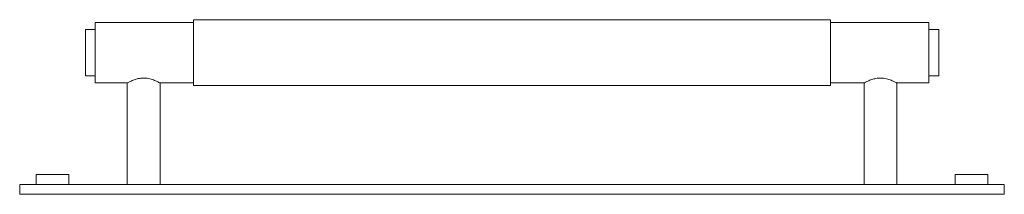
# Paper-space layout '_Bottom' of a CAD drawing. Header units: millimetres. Extents: x -150 to 150, y -43 to 10.
import ezdxf

# ---------------------------------------------------------------- set-up
doc = ezdxf.new("R2010")
doc.units = ezdxf.units.MM

psp = doc.layouts.new('_Bottom')

# ---------------------------------------------------------------- linework, layer by layer
at = {"color": 7, "linetype": 'Continuous', "lineweight": 15}
for p, q in [((-97, 9.2), (-127, 9.2)), ((-127, 9.2), (-127, -9.2)), ((97, 10), (-97, 10)), ((-97, 10), (-97, -10)), ((97, 10), (97, -10)), ((127, 9.2), (97, 9.2)), ((127, 9.2), (127, -9.2)), ((-127, 7), (-130, 7)), ((-130, 7), (-130, -7)), ((130, 7), (127, 7)), ((130, 7), (130, -7)), ((-130, -7), (-127, -7)), ((127, -7), (130, -7)), ((-127, -9.2), (-117.25, -9.2)), ((-117.25, -9.2), (-117.25, -40)), ((-107.3, -9.2), (-97, -9.2)), ((-107.25, -40), (-107.25, -9.17)), ((-97, -10), (97, -10)), ((97, -9.2), (107.3, -9.2)), ((107.25, -9.17), (107.25, -40)), ((117.25, -9.2), (127, -9.2)), ((117.25, -40), (117.25, -9.2)), ((-145, -37), (-145, -40)), ((-135, -37), (-145, -37)), ((-135, -40), (-135, -37)), ((135, -37), (135, -40)), ((135, -37), (145, -37)), ((145, -40), (145, -37)), ((-150, -40), (-150, -43)), ((150, -40), (-150, -40)), ((150, -40), (150, -43)), ((150, -43), (-150, -43))]:
    psp.add_line(p, q, dxfattribs=at)
for points, knots in [([(-107.3, -9.17), (-107.28, -9.18), (-107.21, -9.22), (-107.56, -9.03), (-108.31, -8.66), (-109.53, -8.15), (-111.11, -7.74), (-112.78, -7.69), (-114.26, -7.94), (-115.56, -8.38), (-116.63, -8.87), (-117.18, -9.16), (-117.23, -9.19), (-117.25, -9.2)], [0, 0, 0, 0, 0.024909, 0.118247, 0.213849, 0.320047, 0.433878, 0.53646, 0.625803, 0.720833, 0.830299, 0.942865, 1, 1, 1, 1]), ([(117.25, -9.2), (117.2, -9.17), (117.11, -9.12), (116.37, -8.74), (115.24, -8.25), (113.72, -7.8), (112.04, -7.67), (110.52, -7.88), (109.18, -8.28), (108.06, -8.77), (107.34, -9.15), (107.31, -9.17), (107.3, -9.17)], [0, 0, 0, 0, 0.097357, 0.194459, 0.298201, 0.41174, 0.517924, 0.608531, 0.701237, 0.808177, 0.921811, 1, 1, 1, 1])]:
    psp.add_open_spline(points, degree=3, knots=knots, dxfattribs=at)

doc.saveas('drawing.dxf')
